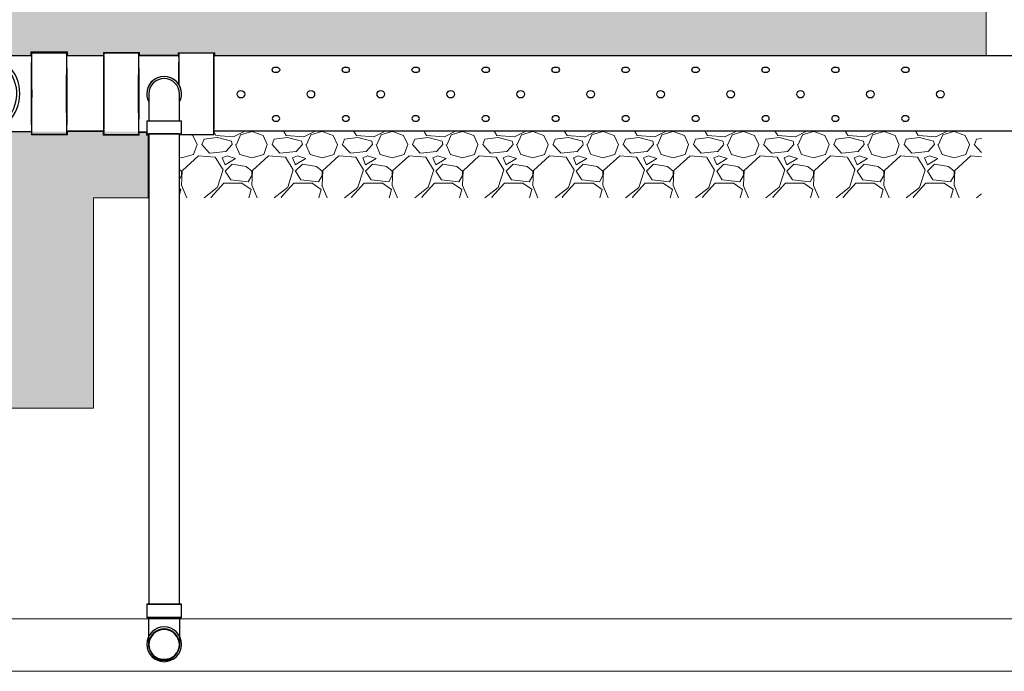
# Model space of a CAD drawing. Header units: inches. Extents: x -52 to 1181, y -619 to 642.
# Tile 10 of 13: x 358 to 470, y 132 to 206. Entities that reach past the tile are written whole.
import ezdxf

# ---------------------------------------------------------------- set-up
doc = ezdxf.new("R2010")
doc.units = ezdxf.units.IN
doc.header["$MEASUREMENT"] = 0
for name, color, linetype, lineweight in [('A-ANNO-PATT', 1, 'Continuous', 25), ('S-FDTN_DRN', 3, 'Continuous', 50), ('S-TRCH-PATT', 8, 'Continuous', 18)]:
    doc.layers.add(name, color=color, linetype=linetype, lineweight=lineweight)
doc.layers.add('P-PIPE', color=3, linetype='Continuous')
pattern_1 = [(228.012787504, (5.76, 8), (-64.0000000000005, -72.00000000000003), [1.076288, -106.5527043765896]), (184.969740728, (5.04, 7.2), (95.9999999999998, 8.00000000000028), [1.846944, -182.84739808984]), (132.510447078, (3.2, 7.04), (80.00000000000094, -87.99999999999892), [1.302304, -128.9282607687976]), (267.273689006, (0.08, 5.04), (8.000000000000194, 160.0000000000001), [1.681904, -166.508464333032]), (292.833654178, (0, 3.36), (-39.99999999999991, 96.00000000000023), [1.64924, -163.2749850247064]), (357.273689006, (0.64, 1.84), (-160.0000000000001, 8.000000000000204), [1.681904, -166.508464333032]), (37.6942404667, (2.32, 1.76), (-104, -79.99999999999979), [2.224232, -220.198788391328]), (72.2553283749, (4.08, 3.12), (56.00000000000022, 176), [2.099904, -207.8905719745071]), (121.429565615, (4.72, 5.12), (-64.00000000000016, 103.9999999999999), [1.6876, -167.072584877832]), (175.236358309, (3.84, 6.56), (87.99999999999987, -8.000000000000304), [1.926656, -94.4061006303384]), (222.397437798, (1.92, 6.72), (-95.9999999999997, -87.99999999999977), [2.491584, -246.6670000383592]), (138.814074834, (8, 4.96), (-56.00000000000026, 48), [0.8504079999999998, -84.19075850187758]), (171.46923439, (7.36, 5.52), (104, -15.99999999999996), [1.617896, -160.172091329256]), (225, (5.76, 5.76), (-8.881784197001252e-16, -7.999999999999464), [1.131368, -10.1823404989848]), (203.198590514, (5.2, 6.72), (39.99999999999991, 15.9999999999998), [0.609264, -60.3169208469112]), (291.801409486, (4.64, 6.48), (-7.999999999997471, 24.00000000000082), [0.861624, -42.219694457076]), (30.96375653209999, (4.96, 5.68), (24.00000000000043, 15.99999999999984), [1.399432, -45.24818315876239]), (161.565051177, (6.16, 6.4), (16.00000000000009, -7.999999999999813), [1.011928, -24.2862932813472]), (16.389540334, (0, 6.48), (79.99999999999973, 24.00000000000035), [1.4176, -140.3427611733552]), (70.3461759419, (1.36, 6.88), (-32.00000000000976, -88.00000000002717), [1.189288, -117.739261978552]), (293.198590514, (6.16, 8), (-15.99999999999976, 39.99999999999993), [1.21852, -59.7076648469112]), (343.610459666, (6.64, 6.88), (-79.99999999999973, 24.00000000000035), [1.4176, -140.342761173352]), (339.44395478, (0, 1.52), (-40.00000000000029, 16.0000000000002), [1.36704, -66.98498996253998]), (294.775140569, (1.28, 1.04), (-40.00000000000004, 88.00000000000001), [1.145424, -113.397144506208]), (66.8014094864, (6.24, 0), (15.99999999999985, 39.99999999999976), [1.21852, -59.7076648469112]), (17.3540246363, (6.72, 1.12), (-103.9999999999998, -31.9999999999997), [1.341048, -132.76338891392]), (69.44395478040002, (2.32, 0), (-16.00000000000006, -39.99999999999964), [0.6835199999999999, -67.66850996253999]), (101.309932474, (5.76, 0), (-7.99999999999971, 32.0000000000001), [0.40792, -40.3842361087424]), (165.963756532, (5.68, 0.4), (23.99999999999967, -8.00000000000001), [1.64924, -31.3356050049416]), (186.009005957, (4.08, 0.8), (80.00000000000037, 7.999999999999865), [1.5284, -151.3113853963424]), (303.690067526, (4.96, 4.96), (-7.999999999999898, 15.99999999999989), [1.153776, -27.690634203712]), (353.157226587, (5.6, 4), (136.0000000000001, -16.00000000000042), [2.014352, -199.4205009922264]), (60.9453959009, (7.6, 3.76), (-31.9999999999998, -55.99999999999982), [0.8236479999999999, -81.541393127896]), (90, (8, 4.48), (-7.999999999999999, 8), [0.48, -7.52]), (120.256437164, (3.92, 1.04), (32.00000000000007, -56.00000000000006), [1.111392, -110.0281599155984]), (48.01278750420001, (3.36, 2), (64, 71.9999999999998), [2.152576, -105.4764163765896]), (0, (4.8, 3.6), (8, 8), [2.08, -5.92]), (325.3048464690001, (6.88, 3.6), (80.00000000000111, -55.9999999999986), [1.264912, -125.226194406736]), (254.054604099, (7.92, 2.88), (-8.000000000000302, -32.00000000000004), [1.164816, -57.076063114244]), (207.645975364, (7.6, 1.76), (-151.9999999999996, -80.00000000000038), [1.89652, -187.7557934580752]), (175.42607874, (5.92, 0.88), (-103.9999999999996, 8.00000000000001), [2.006392, -198.6325872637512])]

# ---------------------------------------------------------------- blocks, each defined once
blk = doc.blocks.new('Bend - PVC - Sch 40 - DWV_USACE - Standard-1141580-00_SP_Foundation Drainage Plan-TO FDN_DOC-flat-1')
at = {"layer": 'P-PIPE'}
for p, q in [((-1131.781140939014, -196.4197846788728), (-1127.781352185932, -196.4183856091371)), ((-1127.778095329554, -205.7293850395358), (-1131.777884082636, -205.7307841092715))]:
    blk.add_line(p, q, dxfattribs=at)
at = {"layer": 'P-PIPE', "flags": 128}
for points in [[(-1131.781020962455, -196.7627846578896), (-1132.023371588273, -196.762869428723), (-1132.26523489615, -196.7629540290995), (-1132.50622395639, -196.7630383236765), (-1132.745953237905, -196.7631221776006), (-1132.984039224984, -196.7632054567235), (-1133.220101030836, -196.7632880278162), (-1133.453761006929, -196.7633697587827), (-1133.684645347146, -196.7634505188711), (-1133.912384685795, -196.7635301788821), (-1134.136614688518, -196.763608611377), (-1134.356976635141, -196.7636856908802), (-1134.573117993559, -196.7637612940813), (-1134.784692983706, -196.763835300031), (-1134.991363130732, -196.7639075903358), (-1135.192797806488, -196.7639780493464), (-1135.388674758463, -196.7640465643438), (-1135.578680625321, -196.7641130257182), (-1135.762511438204, -196.7641773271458), (-1136.026844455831, -196.7642697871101)], [(-1134.466695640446, -205.3887245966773), (-1133.453792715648, -205.3883702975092), (-1133.220166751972, -205.3882885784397), (-1132.984134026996, -205.388206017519), (-1132.746072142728, -205.3881227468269), (-1132.5063619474, -205.3880388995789), (-1132.265386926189, -205.3879546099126), (-1132.023532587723, -205.3878700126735), (-1131.781185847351, -205.3877852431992), (-1131.778004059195, -205.3877841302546)]]:
    blk.add_lwpolyline(points, dxfattribs=at)
at = {"layer": 'P-PIPE'}
for radius, start, end in [(4.655500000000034, 315.3590481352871, 224.6409518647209), (4.312499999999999, 320.1850022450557, 219.8149977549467)]:
    blk.add_arc((-1137.779195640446, -201.0773829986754), radius, start, end, dxfattribs=at)
for centre, major_axis, ratio, start_param, end_param in [((-1131.779512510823, -201.0752843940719), (0.00162842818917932, -4.655499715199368), 0.01027123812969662, 1.570796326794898, 4.712388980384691), ((-1131.779512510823, -201.0752843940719), (0.001508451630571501, -4.312499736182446), 0.01027123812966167, 1.5707963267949, 4.712388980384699), ((-1127.779723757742, -201.0738853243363), (0.001628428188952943, -4.655499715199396), 0.01027123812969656, 1.570796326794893, 4.71238898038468), ((-1131.779512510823, -201.0752843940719), (0.001628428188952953, -4.655499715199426), 0.0102712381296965, -1.570796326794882, 1.570796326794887), ((-1131.779512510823, -201.0752843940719), (0.001508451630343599, -4.312499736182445), 0.01027123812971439, -1.570796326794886, 1.570796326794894), ((-1127.779723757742, -201.0738853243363), (0.00162842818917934, -4.655499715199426), 0.0102712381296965, -1.570796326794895, 1.57079632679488)]:
    blk.add_ellipse(centre, major_axis=major_axis, ratio=ratio, start_param=start_param, end_param=end_param, dxfattribs=at)
blk = doc.blocks.new('Bend - PVC - Sch 40 - DWV_USACE - Standard-V11-00_SP_Foundation Drainage Plan-TO FDN_DOC-flat-2')
at = {"layer": 'P-PIPE'}
for p, q in [((999.1700401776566, -259.4343439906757), (999.1700401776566, -260.9343439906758)), ((1001.146429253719, -259.4343439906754), (999.1700401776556, -259.4343439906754)), ((999.1700418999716, -259.4343439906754), (1001.151651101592, -259.4343439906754)), ((1003.128038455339, -259.4343439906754), (1001.146429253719, -259.4343439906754)), ((1001.151651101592, -259.4343439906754), (1003.128040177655, -259.4343439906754)), ((1003.128040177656, -260.9343439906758), (1003.128040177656, -259.4343439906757)), ((999.1700401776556, -260.9343439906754), (1001.146429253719, -260.9343439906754)), ((1001.151651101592, -260.9343439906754), (999.1700418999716, -260.9343439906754)), ((1001.146429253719, -260.9343439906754), (1003.128038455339, -260.9343439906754)), ((1001.146731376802, -260.9343439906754), (1001.151348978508, -260.9343439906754)), ((1001.151348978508, -260.9343439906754), (1001.146731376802, -260.9343439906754)), ((1003.128040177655, -260.9343439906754), (1001.151651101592, -260.9343439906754)), ((1002.899038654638, -260.9343439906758), (1002.899041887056, -261.0568313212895)), ((1001.155060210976, -262.0183439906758), (1001.153081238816, -262.0183439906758)), ((1001.153081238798, -265.9763439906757), (1001.155060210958, -265.9763439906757))]:
    blk.add_line(p, q, dxfattribs=at)
at = {"layer": 'P-PIPE', "flags": 128}
for points in [[(999.3990464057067, -261.0773829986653), (999.399041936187, -260.9674124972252), (999.3990417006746, -260.9343439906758)], [(999.403082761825, -263.9973439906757), (999.4029211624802, -263.9948939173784), (999.4027598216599, -263.9875476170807), (999.4025989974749, -263.9753168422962), (999.4024389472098, -263.9582211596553), (999.4022799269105, -263.9362879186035), (999.4021221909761, -263.9095522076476), (999.4019659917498, -263.8780567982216), (999.4018115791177, -263.8418520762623), (999.4016592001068, -263.8009959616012), (999.4015090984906, -263.7555538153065), (999.4013615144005, -263.7055983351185), (999.401216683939, -263.6512094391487), (999.4010748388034, -263.5924741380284), (999.4009362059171, -263.5294863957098), (999.4008010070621, -263.4623469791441), (999.4006694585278, -263.3911632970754), (999.4005417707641, -263.3160492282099), (999.400418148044, -263.2371249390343), (999.4002987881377, -263.1545166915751), (999.4001838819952, -263.0683566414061), (999.4000736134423, -262.9787826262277), (999.3999681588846, -262.885937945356), (999.3998676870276, -262.7899711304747), (999.3997723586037, -262.6910357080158), (999.3996823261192, -262.5892899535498), (999.3995977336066, -262.4848966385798), (999.3995187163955, -262.3780227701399), (999.399445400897, -262.2688393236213), (999.3993779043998, -262.1575209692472), (999.3993163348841, -262.0442457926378), (999.3992607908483, -261.9291950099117), (999.3992113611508, -261.8125526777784), (999.3991681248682, -261.6945053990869), (999.39913115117, -261.5752420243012), (999.3991004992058, -261.4549533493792), (999.399076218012, -261.3338318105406), (999.3990583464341, -261.2120711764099), (999.3990469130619, -261.0898662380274)], [(1002.899043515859, -261.0773829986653), (1002.899051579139, -261.1791226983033), (1002.89906771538, -261.3010224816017), (1002.899090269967, -261.4223356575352), (1002.899119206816, -261.5428681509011), (1002.899154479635, -261.6624271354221), (1002.899196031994, -261.7808213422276), (1002.899243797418, -261.8978613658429), (1002.899297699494, -262.0133599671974), (1002.899357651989, -262.1271323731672), (1002.899423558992, -262.2389965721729), (1002.899495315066, -262.3487736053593), (1002.899572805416, -262.4562878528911), (1002.899655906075, -262.5613673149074), (1002.899744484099, -262.6638438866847), (1002.899838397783, -262.7635536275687), (1002.899937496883, -262.8603370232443), (1002.900041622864, -262.9540392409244), (1002.900150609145, -263.0445103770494), (1002.900264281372, -263.131605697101), (1002.900382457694, -263.2151858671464), (1002.900504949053, -263.2951171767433), (1002.90063155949, -263.3712717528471), (1002.900762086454, -263.4435277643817), (1002.900896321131, -263.5117696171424), (1002.901034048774, -263.5758881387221), (1002.901175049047, -263.6357807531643), (1002.901319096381, -263.6913516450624), (1002.901465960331, -263.7425119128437), (1002.901615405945, -263.7891797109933), (1002.901767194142, -263.8312803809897), (1002.901921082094, -263.8687465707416), (1002.902076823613, -263.901518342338), (1002.902234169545, -263.9295432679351), (1002.902392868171, -263.9527765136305), (1002.902552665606, -263.9711809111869), (1002.90271330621, -263.9847270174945), (1002.90287453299, -263.993393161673), (1002.903036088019, -263.9971654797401), (1002.903079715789, -263.9973439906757)], [(999.403082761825, -263.9973439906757), (999.40448257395, -263.9273626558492), (999.4086797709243, -263.8574932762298), (999.4156676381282, -263.7878476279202), (999.4254349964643, -263.7185371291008), (999.4379662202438, -263.6496726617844), (999.4532412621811, -263.5813643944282), (999.471235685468, -263.5137216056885), (999.4919207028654, -263.4468525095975), (999.5152632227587, -263.3808640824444), (999.5412259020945, -263.3158618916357), (999.5697672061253, -263.2519499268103), (999.6008414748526, -263.1892304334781), (999.6343989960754, -263.1278037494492), (999.6703860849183, -263.0677681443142), (999.7087451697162, -263.0092196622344), (999.7494148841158, -262.9522519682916), (999.7923301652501, -262.8969561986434), (999.837422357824, -262.8434208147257), (999.8846193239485, -262.7917314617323), (999.9338455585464, -262.7419708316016), (999.9850223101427, -262.6942185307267), (1000.038067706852, -262.6485509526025), (1000.092896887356, -262.6050411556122), (1000.149422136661, -262.563758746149), (1000.207553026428, -262.5247697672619), (1000.267196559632, -262.4881365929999), (1000.328257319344, -262.4539178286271), (1000.390637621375, -262.4221682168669), (1000.454237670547, -262.3929385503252), (1000.51895572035, -262.3662755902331), (1000.58468823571, -262.342221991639), (1000.651330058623, -262.3208162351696), (1000.718774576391, -262.3020925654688), (1000.786913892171, -262.286080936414), (1000.855638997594, -262.2728069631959), (1000.924839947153, -262.2622918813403), (1000.994406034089, -262.2545525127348), (1001.064225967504, -262.2496012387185), (1001.134188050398, -262.2474459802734), (1001.153081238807, -262.2473439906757)], [(1001.153081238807, -262.2473439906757), (1001.223062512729, -262.2487438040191), (1001.292931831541, -262.2529410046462), (1001.362577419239, -262.2599288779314), (1001.431887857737, -262.2696962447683), (1001.500752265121, -262.2822274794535), (1001.569060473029, -262.2975025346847), (1001.636703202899, -262.3154969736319), (1001.703572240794, -262.3361820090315), (1001.769560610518, -262.3595245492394), (1001.834562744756, -262.3854872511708), (1001.898474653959, -262.4140285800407), (1001.961194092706, -262.445102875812), (1002.022620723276, -262.4786604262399), (1002.082656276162, -262.5146475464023), (1002.141204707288, -262.5530066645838), (1002.198172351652, -262.5936764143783), (1002.253468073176, -262.6365917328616), (1002.307003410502, -262.6816839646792), (1002.35869271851, -262.7288809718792), (1002.408453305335, -262.7781072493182), (1002.456205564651, -262.8292840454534), (1002.501873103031, -262.8823294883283), (1002.545382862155, -262.9371587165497), (1002.58666523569, -262.9936840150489), (1002.625654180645, -263.0518149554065), (1002.662287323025, -263.1114585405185), (1002.696506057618, -263.1725193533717), (1002.728255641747, -263.2348997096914), (1002.75748528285, -263.2984998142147), (1002.784148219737, -263.3632179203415), (1002.808201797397, -263.4289504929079), (1002.829607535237, -263.4955923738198), (1002.848331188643, -263.563036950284), (1002.864342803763, -263.6311763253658), (1002.877616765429, -263.6999014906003), (1002.888131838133, -263.769102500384), (1002.895871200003, -263.8386686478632), (1002.900822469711, -263.908488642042), (1002.90297772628, -263.9784507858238), (1002.903079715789, -263.9973439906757)], [(1001.153081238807, -265.7473439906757), (1001.083099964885, -265.7459441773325), (1001.013230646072, -265.7417469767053), (1000.943585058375, -265.73475910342), (1000.874274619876, -265.7249917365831), (1000.805410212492, -265.7124605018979), (1000.737102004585, -265.6971854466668), (1000.669459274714, -265.6791910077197), (1000.602590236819, -265.65850597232), (1000.536601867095, -265.6351634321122), (1000.471599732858, -265.6092007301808), (1000.407687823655, -265.5806594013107), (1000.344968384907, -265.5495851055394), (1000.283541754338, -265.5160275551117), (1000.223506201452, -265.4800404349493), (1000.164957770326, -265.4416813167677), (1000.107990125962, -265.4010115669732), (1000.052694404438, -265.3580962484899), (999.9991590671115, -265.3130040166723), (999.9474697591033, -265.2658070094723), (999.8977091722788, -265.2165807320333), (999.8499569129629, -265.1654039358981), (999.8042893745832, -265.1123584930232), (999.7607796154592, -265.0575292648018), (999.7194972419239, -265.0010039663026), (999.6805082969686, -264.942873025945), (999.6438751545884, -264.8832294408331), (999.6096564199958, -264.8221686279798), (999.5779068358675, -264.75978827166), (999.5486771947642, -264.6961881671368), (999.5220142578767, -264.6314700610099), (999.4979606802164, -264.5657374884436), (999.4765549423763, -264.4990956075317), (999.4578312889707, -264.4316510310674), (999.4418196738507, -264.3635116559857), (999.4285457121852, -264.2947864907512), (999.4180306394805, -264.2255854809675), (999.410291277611, -264.1560193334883), (999.4053400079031, -264.0861993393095), (999.403184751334, -264.0162371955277), (999.403082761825, -263.9973439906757)], [(1002.903079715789, -263.9973439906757), (1002.901679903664, -264.0673253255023), (1002.897482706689, -264.1371947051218), (1002.890494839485, -264.2068403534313), (1002.880727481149, -264.2761508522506), (1002.86819625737, -264.345015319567), (1002.852921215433, -264.4133235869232), (1002.834926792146, -264.4809663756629), (1002.814241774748, -264.547835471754), (1002.790899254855, -264.6138238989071), (1002.764936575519, -264.6788260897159), (1002.736395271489, -264.7427380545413), (1002.705321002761, -264.8054575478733), (1002.671763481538, -264.8668842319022), (1002.635776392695, -264.9269198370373), (1002.597417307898, -264.985468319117), (1002.556747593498, -265.04243601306), (1002.513832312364, -265.0977317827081), (1002.46874011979, -265.1512671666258), (1002.421543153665, -265.2029565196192), (1002.372316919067, -265.25271714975), (1002.321140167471, -265.3004694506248), (1002.268094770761, -265.346137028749), (1002.213265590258, -265.3896468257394), (1002.156740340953, -265.4309292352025), (1002.098609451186, -265.4699182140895), (1002.038965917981, -265.5065513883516), (1001.977905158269, -265.5407701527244), (1001.915524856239, -265.5725197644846), (1001.851924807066, -265.6017494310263), (1001.787206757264, -265.6284123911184), (1001.721474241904, -265.6524659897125), (1001.65483241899, -265.6738717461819), (1001.587387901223, -265.6925954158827), (1001.519248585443, -265.7086070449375), (1001.450523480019, -265.7218810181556), (1001.381322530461, -265.7323961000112), (1001.311756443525, -265.7401354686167), (1001.24193651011, -265.745086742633), (1001.171974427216, -265.7472420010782), (1001.153081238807, -265.7473439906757)]]:
    blk.add_lwpolyline(points, dxfattribs=at)
at = {"layer": 'P-PIPE'}
for centre, major_axis, ratio, start_param, end_param in [((1001.153081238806, -263.9973439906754), (-4.394262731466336e-16, -1.978999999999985), 0.9999991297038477, 3.141592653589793, 6.283185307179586), ((1001.155060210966, -263.9973439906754), (-4.394262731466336e-16, -1.978999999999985), 0.9999991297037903, 3.141592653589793, 6.283185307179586), ((1001.153081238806, -263.9973439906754), (-3.885780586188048e-16, -1.75), 0.9999991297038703, 3.141592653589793, 6.283185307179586), ((1001.153081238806, -263.9973439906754), (-4.394262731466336e-16, -1.978999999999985), 0.9999991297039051, 0, 3.141592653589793), ((1001.153081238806, -263.9973439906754), (-3.885780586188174e-16, -1.750000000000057), 0.9999991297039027, 0, 3.141592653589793), ((1001.155060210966, -263.9973439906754), (-4.394262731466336e-16, -1.978999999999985), 0.9999991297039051, 0, 3.141592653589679)]:
    blk.add_ellipse(centre, major_axis=major_axis, ratio=ratio, start_param=start_param, end_param=end_param, dxfattribs=at)
blk = doc.blocks.new('Bend - PVC - Sch 40 - DWV_USACE - Standard-V5-00_SP_Foundation Drainage Plan-TO FDN_DOC-flat-2')
at = {"layer": 'P-PIPE'}
for p, q in [((1191.130460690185, -204.1403829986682), (1191.130460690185, -205.6403829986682)), ((1191.130460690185, -204.1403829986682), (1195.088460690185, -204.1403829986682)), ((1193.109460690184, -204.1403829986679), (1193.109460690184, -204.1403829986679)), ((1193.109460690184, -204.1403829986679), (1193.109460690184, -204.1403829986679)), ((1193.109460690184, -204.1403829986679), (1193.109460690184, -204.140382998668)), ((1193.109460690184, -204.140382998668), (1193.109460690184, -204.1403829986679)), ((1195.088460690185, -205.6403829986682), (1195.088460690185, -204.1403829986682)), ((1191.130460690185, -205.6403829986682), (1195.088460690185, -205.6403829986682)), ((1193.109460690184, -205.6403829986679), (1193.109460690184, -205.640382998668)), ((1193.109460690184, -205.640382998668), (1193.109460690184, -205.6403829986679))]:
    blk.add_line(p, q, dxfattribs=at)
at = {"layer": 'P-PIPE', "flags": 128}
for points in [[(1191.359460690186, -201.0773829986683), (1191.359460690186, -201.0798330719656), (1191.359460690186, -201.0871793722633), (1191.359460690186, -201.0994101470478), (1191.359460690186, -201.1165058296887), (1191.359460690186, -201.1384390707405), (1191.359460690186, -201.1651747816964), (1191.359460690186, -201.1966701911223), (1191.359460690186, -201.2328749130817), (1191.359460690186, -201.2737310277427), (1191.359460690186, -201.3191731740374), (1191.359460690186, -201.3691286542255), (1191.359460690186, -201.4235175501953), (1191.359460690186, -201.4822528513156), (1191.359460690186, -201.5452405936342), (1191.359460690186, -201.6123800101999), (1191.359460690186, -201.6835636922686), (1191.359460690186, -201.7586777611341), (1191.359460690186, -201.8376020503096), (1191.359460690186, -201.9202102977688), (1191.359460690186, -202.0063703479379), (1191.359460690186, -202.0959443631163), (1191.359460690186, -202.1887890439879), (1191.359460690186, -202.2847558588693), (1191.359460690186, -202.3836912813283), (1191.359460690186, -202.4854370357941), (1191.359460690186, -202.5898303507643), (1191.359460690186, -202.6967042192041), (1191.359460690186, -202.8058876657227), (1191.359460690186, -202.9172060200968), (1191.359460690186, -203.0304811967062), (1191.359460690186, -203.1455319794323), (1191.359460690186, -203.2621743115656), (1191.359460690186, -203.380221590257), (1191.359460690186, -203.4994849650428), (1191.359460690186, -203.6197736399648), (1191.359460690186, -203.7408951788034), (1191.359460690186, -203.8626558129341), (1191.359460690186, -203.9848607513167), (1191.359460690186, -204.1073144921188), (1191.359460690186, -204.1403829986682)], [(1194.859460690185, -204.1403829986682), (1194.859460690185, -204.0178956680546), (1194.859460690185, -203.8956042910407), (1194.859460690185, -203.7737045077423), (1194.859460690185, -203.6523913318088), (1194.859460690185, -203.5318588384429), (1194.859460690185, -203.4122998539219), (1194.859460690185, -203.2939056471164), (1194.859460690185, -203.1768656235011), (1194.859460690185, -203.0613670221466), (1194.859460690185, -202.9475946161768), (1194.859460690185, -202.8357304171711), (1194.859460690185, -202.7259533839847), (1194.859460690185, -202.6184391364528), (1194.859460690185, -202.5133596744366), (1194.859460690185, -202.4108831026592), (1194.859460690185, -202.3111733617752), (1194.859460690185, -202.2143899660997), (1194.859460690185, -202.1206877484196), (1194.859460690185, -202.0302166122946), (1194.859460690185, -201.943121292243), (1194.859460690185, -201.8595411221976), (1194.859460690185, -201.7796098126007), (1194.859460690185, -201.7034552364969), (1194.859460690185, -201.6311992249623), (1194.859460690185, -201.5629573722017), (1194.859460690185, -201.4988388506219), (1194.859460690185, -201.4389462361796), (1194.859460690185, -201.3833753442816), (1194.859460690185, -201.3322150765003), (1194.859460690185, -201.2855472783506), (1194.859460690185, -201.2434466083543), (1194.859460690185, -201.2059804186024), (1194.859460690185, -201.173208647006), (1194.859460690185, -201.1451837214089), (1194.859460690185, -201.1219504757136), (1194.859460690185, -201.1035460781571), (1194.859460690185, -201.0899999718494), (1194.859460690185, -201.081333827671), (1194.859460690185, -201.0775615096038), (1194.859460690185, -201.0773829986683)]]:
    blk.add_lwpolyline(points, dxfattribs=at)
at = {"layer": 'P-PIPE'}
for radius, start, end in [(1.979000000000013, 0, 180), (1.978999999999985, 332.1636602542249, 207.8363397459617), (1.75, 0, 180)]:
    blk.add_arc((1193.109460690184, -201.0773829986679), radius, start, end, dxfattribs=at)

msp = doc.modelspace()

# ---------------------------------------------------------------- hatches: boundary and pattern name
at = {"layer": 'S-TRCH-PATT'}
h = msp.add_hatch(dxfattribs=at)
h.set_pattern_fill('GRAVEL', color=256, scale=8)
h.set_pattern_definition(pattern_1)
edge = h.paths.add_edge_path()
edge.add_line((467.7206955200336, 209.9999999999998), (335.9999999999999, 209.9999999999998))
edge.add_line((335.9999999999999, 209.9999999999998), (335.9999999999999, 406.8205128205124))
edge.add_line((335.9999999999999, 406.8205128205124), (331.4436090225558, 412))
edge.add_line((331.4436090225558, 412), (90.00116632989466, 412))
edge.add_line((90.00116632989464, 412), (90.00116632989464, 642.1519016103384))
edge.add_line((90.00116632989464, 642.1519016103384), (65.99999999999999, 642.1519016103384))
edge.add_line((65.99999999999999, 642.1519016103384), (65.99999999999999, 595.7500000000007))
edge.add_line((65.99999999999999, 595.7500000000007), (70.43999999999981, 595.7500000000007))
edge.add_line((70.43999999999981, 595.7500000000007), (70.44000000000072, 595.9250000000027))
edge.add_line((70.44000000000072, 595.9250000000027), (71.94000000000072, 595.9250000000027))
edge.add_line((71.94000000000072, 595.9250000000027), (71.93999999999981, 595.7500000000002))
edge.add_line((71.93999999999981, 595.7500000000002), (74.68500000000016, 595.7500000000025))
edge.add_line((74.68500000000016, 595.7500000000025), (74.68749999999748, 598.6300000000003))
edge.add_line((74.68749999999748, 598.6300000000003), (74.35350000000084, 598.6300000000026))
edge.add_line((74.35350000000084, 598.6300000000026), (74.35350000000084, 601.6300000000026))
edge.add_line((74.35350000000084, 601.6300000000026), (74.68750000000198, 601.6299999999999))
edge.add_line((74.68750000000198, 601.6299999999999), (74.68750000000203, 625.6299999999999))
edge.add_line((74.68750000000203, 625.6299999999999), (74.35349999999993, 625.6299999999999))
edge.add_line((74.35349999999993, 625.6299999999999), (74.35349999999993, 628.6299999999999))
edge.add_arc((77.99999999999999, 628.6299999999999), 3.64650000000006, 0, 180, ccw=False)
edge.add_line((81.64650000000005, 628.6299999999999), (81.64650000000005, 625.6299999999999))
edge.add_line((81.64650000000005, 625.6299999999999), (81.31250000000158, 625.6299999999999))
edge.add_line((81.31250000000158, 625.6299999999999), (81.31250000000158, 601.6299999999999))
edge.add_line((81.31250000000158, 601.6299999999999), (81.6465000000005, 601.6300000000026))
edge.add_line((81.6465000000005, 601.6300000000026), (81.6465000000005, 598.6300000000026))
edge.add_line((81.6465000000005, 598.6300000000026), (81.31249999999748, 598.6300000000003))
edge.add_line((81.31249999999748, 598.6300000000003), (81.31249999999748, 589.3700000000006))
edge.add_line((81.31249999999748, 589.3700000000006), (81.6465000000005, 589.3700000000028))
edge.add_line((81.6465000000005, 589.3700000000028), (81.6465000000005, 586.3700000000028))
edge.add_line((81.6465000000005, 586.3700000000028), (81.31249999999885, 586.3700000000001))
edge.add_line((81.31249999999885, 586.3700000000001), (81.31249999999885, 541.6299999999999))
edge.add_line((81.31249999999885, 541.6299999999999), (81.64649999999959, 541.6299999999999))
edge.add_line((81.64649999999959, 541.6299999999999), (81.6465000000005, 538.6300000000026))
edge.add_line((81.6465000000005, 538.6300000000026), (81.31499999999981, 538.6299999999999))
edge.add_line((81.31499999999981, 538.6299999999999), (81.31249999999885, 529.3700000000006))
edge.add_line((81.31249999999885, 529.3700000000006), (81.6465000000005, 529.3700000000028))
edge.add_line((81.6465000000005, 529.3700000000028), (81.6465000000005, 526.3700000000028))
edge.add_line((81.6465000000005, 526.3700000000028), (81.31250000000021, 526.3700000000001))
edge.add_line((81.31250000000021, 526.3700000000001), (81.31250000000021, 481.6299999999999))
edge.add_line((81.31250000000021, 481.6299999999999), (81.64650000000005, 481.6300000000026))
edge.add_line((81.64650000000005, 481.6300000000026), (81.64649999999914, 478.6299999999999))
edge.add_line((81.64649999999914, 478.6299999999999), (81.31249999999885, 478.6299999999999))
edge.add_line((81.31249999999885, 478.6299999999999), (81.31249999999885, 469.3700000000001))
edge.add_line((81.31249999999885, 469.3700000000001), (81.64650000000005, 469.3700000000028))
edge.add_line((81.64650000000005, 469.3700000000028), (81.64650000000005, 466.3700000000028))
edge.add_line((81.64650000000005, 466.3700000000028), (81.31250000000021, 466.3700000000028))
edge.add_line((81.31250000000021, 466.3700000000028), (81.31250000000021, 421.6299999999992))
edge.add_line((81.31250000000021, 421.6299999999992), (81.64649999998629, 421.6299999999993))
edge.add_line((81.64649999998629, 421.6299999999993), (81.6464999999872, 418.630000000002))
edge.add_line((81.6464999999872, 418.630000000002), (81.312499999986, 418.6299999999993))
edge.add_line((81.312499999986, 418.6299999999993), (81.31499999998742, 409.3700000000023))
edge.add_line((81.31499999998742, 409.3700000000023), (81.6464999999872, 409.3700000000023))
edge.add_line((81.6464999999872, 409.3700000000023), (81.6464999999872, 406.3700000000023))
edge.add_line((81.6464999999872, 406.3700000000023), (81.31250000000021, 406.3699999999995))
edge.add_line((81.31250000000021, 406.3699999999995), (81.31250000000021, 399.4162615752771))
edge.add_line((81.31250000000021, 399.4162615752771), (81.64649999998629, 399.4162615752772))
edge.add_line((81.64649999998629, 399.4162615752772), (81.64649999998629, 396.4162615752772))
edge.add_arc((77.99999999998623, 401.1639010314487), 5.986404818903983, 232.4733622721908, 307.5266377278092, ccw=False)
edge.add_line((74.35349999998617, 396.4162615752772), (74.35349999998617, 399.4162615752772))
edge.add_line((74.35349999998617, 399.4162615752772), (74.68750000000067, 399.4162615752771))
edge.add_line((74.68750000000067, 399.4162615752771), (74.68750000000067, 406.3699999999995))
edge.add_line((74.68750000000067, 406.3699999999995), (74.35349999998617, 406.3699999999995))
edge.add_line((74.35349999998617, 406.3699999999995), (74.35349999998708, 409.3700000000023))
edge.add_line((74.35349999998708, 409.3700000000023), (74.68499999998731, 409.3700000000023))
edge.add_line((74.68499999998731, 409.3700000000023), (74.68499999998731, 412.2500000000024))
edge.add_line((74.68499999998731, 412.2500000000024), (71.93999999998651, 412.2499999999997))
edge.add_line((71.93999999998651, 412.2499999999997), (71.93999999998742, 412.0750000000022))
edge.add_line((71.93999999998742, 412.0750000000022), (70.43999999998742, 412.0750000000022))
edge.add_line((70.43999999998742, 412.0750000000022), (70.43999999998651, 412.2500000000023))
edge.add_line((70.43999999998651, 412.2500000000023), (65.99999999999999, 412.2500000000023))
edge.add_line((65.99999999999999, 412.2500000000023), (65.99999999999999, 388))
edge.add_line((65.99999999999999, 388), (311.9999999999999, 388))
edge.add_line((311.9999999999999, 388), (311.9999999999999, 198))
edge.add_line((311.9999999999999, 198), (257.6361208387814, 198.2429231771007))
edge.add_line((257.6361208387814, 198.2429231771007), (257.7138791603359, 180.5554231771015))
edge.add_line((257.7138791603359, 180.5554231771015), (329.5876127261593, 180.3125000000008))
edge.add_line((329.5876127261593, 180.3125000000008), (328.805038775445, 181.0959597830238))
edge.add_line((328.805038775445, 181.0959597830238), (328.5731802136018, 180.8642491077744))
edge.add_line((328.5731802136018, 180.8642491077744), (326.4014410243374, 183.0268800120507))
edge.add_line((326.4014410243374, 183.0268800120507), (326.6564821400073, 183.2663147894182))
edge.add_line((326.6564821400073, 183.2663147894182), (325.5261227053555, 184.376937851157))
edge.add_line((325.5261227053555, 184.376937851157), (325.277672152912, 184.1348519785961))
edge.add_line((325.277672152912, 184.1348519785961), (323.0757446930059, 186.2795972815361))
edge.add_line((323.0757446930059, 186.2795972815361), (323.3153543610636, 186.5390112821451))
edge.add_arc((328.7937721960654, 192.5092223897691), 8.102868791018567, 175.7139286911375, 227.4597151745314, ccw=False)
edge.add_line((320.7135644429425, 193.1148008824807), (320.3051653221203, 193.1148008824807))
edge.add_line((320.3051653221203, 193.1148008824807), (320.3051653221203, 196.1512041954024))
edge.add_line((320.3051653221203, 196.1512041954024), (320.6870511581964, 196.1512041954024))
edge.add_line((320.6870511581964, 196.1512041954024), (320.6658767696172, 383.295467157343))
edge.add_line((320.6658767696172, 383.295467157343), (320.3919603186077, 383.295467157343))
edge.add_line((320.3919603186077, 383.295467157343), (320.3919603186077, 386.5133175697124))
edge.add_line((320.3919603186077, 386.5133175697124), (318.1116679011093, 388.7828315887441))
edge.add_line((318.1116679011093, 388.7828315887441), (318.3171453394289, 388.9830419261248))
edge.add_line((318.3171453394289, 388.9830419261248), (312.9787372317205, 394.3044341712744))
edge.add_line((312.9787372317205, 394.3044341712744), (312.7620129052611, 394.1294990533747))
edge.add_line((312.7620129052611, 394.1294990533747), (310.5382851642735, 396.3685068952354))
edge.add_line((310.5382851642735, 396.3685068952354), (307.3151270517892, 396.3643444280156))
edge.add_line((307.3151270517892, 396.3643444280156), (307.3501207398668, 396.68766729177))
edge.add_line((307.3501207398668, 396.68766729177), (90.35910002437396, 396.6876343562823))
edge.add_line((90.35910002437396, 396.6876343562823), (90.35910002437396, 396.3536343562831))
edge.add_line((90.35910002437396, 396.3536343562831), (87.35910002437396, 396.3536343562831))
edge.add_arc((92.82413326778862, 400.0001343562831), 6.569897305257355, 146.2871150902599, 213.7128849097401, ccw=False)
edge.add_line((87.35910002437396, 403.6466343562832), (90.35910002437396, 403.6466343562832))
edge.add_line((90.35910002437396, 403.6466343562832), (90.35910002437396, 403.3126343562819))
edge.add_line((90.35910002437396, 403.3126343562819), (307.2802069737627, 403.3126343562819))
edge.add_line((307.2802069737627, 403.3126343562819), (307.2802069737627, 403.6424957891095))
edge.add_line((307.2802069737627, 403.6424957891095), (310.4872967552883, 403.6424957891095))
edge.add_line((310.4872967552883, 403.6424957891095), (310.4872967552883, 403.3511292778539))
edge.add_arc((310.8453422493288, 397.2944720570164), 6.067231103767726, 40.34117404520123, 93.38316129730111, ccw=False)
edge.add_line((315.4698060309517, 401.2220193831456), (315.6936105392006, 401.5057997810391))
edge.add_line((315.6936105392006, 401.5057997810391), (317.9288587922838, 399.2442328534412))
edge.add_line((317.9288587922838, 399.2442328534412), (317.6928392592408, 399.0361125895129))
edge.add_line((317.6928392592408, 399.0361125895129), (323.0508680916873, 393.7254517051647))
edge.add_line((323.0508680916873, 393.7254517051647), (323.2190571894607, 393.9075410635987))
edge.add_line((323.2190571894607, 393.9075410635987), (325.5176588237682, 391.5823912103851))
edge.add_line((325.5176588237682, 391.5823912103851), (325.321437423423, 391.4563279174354))
edge.add_arc((319.9397130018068, 386.3133331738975), 7.44401455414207, 1.3126991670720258, 43.70059640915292, ccw=False)
edge.add_line((327.3817739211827, 386.4838674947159), (327.6424809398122, 386.4906934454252))
edge.add_line((327.6424809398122, 386.4906934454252), (327.6283657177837, 383.3025191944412))
edge.add_line((327.6283657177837, 383.3025191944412), (327.3460471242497, 383.3166263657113))
edge.add_line((327.3460471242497, 383.3166263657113), (327.3460471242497, 202.1966363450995))
edge.add_line((327.3460471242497, 202.1966363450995), (342.0027473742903, 202.1966363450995))
edge.add_line((342.0027473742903, 202.1966363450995), (342.0027473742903, 202.5767001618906))
edge.add_line((342.0027473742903, 202.5767001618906), (346.1741304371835, 202.5767001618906))
edge.add_line((346.1741304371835, 202.5767001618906), (346.1741304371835, 202.2234169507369))
edge.add_line((346.1741304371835, 202.2234169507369), (358.8768301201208, 202.2234169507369))
edge.add_line((358.8768301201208, 202.2234169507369), (358.8768301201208, 202.6238035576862))
edge.add_line((358.8768301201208, 202.6238035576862), (363.0580825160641, 202.6238035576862))
edge.add_line((363.0580825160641, 202.6238035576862), (363.0580825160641, 202.2252690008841))
edge.add_line((363.0580825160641, 202.2252690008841), (367.1479445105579, 202.2252690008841))
edge.add_line((367.1479445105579, 202.2252690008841), (367.1479445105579, 202.5671147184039))
edge.add_line((367.1479445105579, 202.5671147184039), (371.2526765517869, 202.5671147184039))
edge.add_line((371.2526765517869, 202.5671147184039), (371.2526765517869, 202.2549947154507))
edge.add_line((371.2526765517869, 202.2549947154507), (375.6697314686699, 202.2549947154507))
edge.add_line((375.6697314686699, 202.2549947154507), (375.6697314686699, 202.5368315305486))
edge.add_line((375.6697314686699, 202.5368315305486), (379.8270134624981, 202.5368315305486))
edge.add_line((379.8270134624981, 202.5368315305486), (379.8270134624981, 202.1909100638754))
edge.add_line((379.8270134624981, 202.1909100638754), (467.7206955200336, 202.1909100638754))
edge.add_line((467.7206955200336, 202.1909100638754), (467.7206955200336, 209.9999999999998))
h = msp.add_hatch(dxfattribs=at)
h.set_pattern_fill('GRAVEL', color=256, scale=8)
h.set_pattern_definition([(228.012787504, (-87.54850066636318, -86.0297814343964), (-64.0000000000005, -72.00000000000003), [1.076288, -106.5527043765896]), (184.969740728, (-88.26850066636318, -86.8297814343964), (95.9999999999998, 8.00000000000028), [1.846944, -182.84739808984]), (132.510447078, (-90.10850066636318, -86.9897814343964), (80.00000000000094, -87.99999999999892), [1.302304, -128.9282607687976]), (267.273689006, (-93.22850066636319, -88.9897814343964), (8.000000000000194, 160.0000000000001), [1.681903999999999, -166.5084643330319]), (292.833654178, (-93.30850066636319, -90.6697814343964), (-39.99999999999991, 96.00000000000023), [1.649239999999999, -163.2749850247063]), (357.273689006, (-92.66850066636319, -92.1897814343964), (-160.0000000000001, 8.000000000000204), [1.681903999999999, -166.5084643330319]), (37.6942404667, (-90.9885006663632, -92.26978143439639), (-104, -79.99999999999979), [2.224232, -220.198788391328]), (72.2553283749, (-89.22850066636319, -90.9097814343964), (56.00000000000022, 176), [2.099903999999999, -207.8905719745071]), (121.429565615, (-88.58850066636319, -88.9097814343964), (-64.00000000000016, 103.9999999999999), [1.6876, -167.072584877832]), (175.236358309, (-89.46850066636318, -87.4697814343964), (87.99999999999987, -8.000000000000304), [1.926656, -94.4061006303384]), (222.397437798, (-91.38850066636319, -87.3097814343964), (-95.9999999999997, -87.99999999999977), [2.491584, -246.6670000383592]), (138.814074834, (-85.30850066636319, -89.06978143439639), (-56.00000000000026, 48), [0.8504079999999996, -84.19075850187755]), (171.46923439, (-85.94850066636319, -88.5097814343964), (104, -15.99999999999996), [1.617896, -160.172091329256]), (225, (-87.54850066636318, -88.2697814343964), (-8.881784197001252e-16, -7.999999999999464), [1.131368, -10.1823404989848]), (203.198590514, (-88.10850066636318, -87.3097814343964), (39.99999999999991, 15.9999999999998), [0.609264, -60.3169208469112]), (291.801409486, (-88.66850066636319, -87.5497814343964), (-7.999999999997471, 24.00000000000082), [0.861624, -42.219694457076]), (30.96375653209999, (-88.3485006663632, -88.34978143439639), (24.00000000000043, 15.99999999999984), [1.399432, -45.24818315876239]), (161.565051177, (-87.14850066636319, -87.62978143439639), (16.00000000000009, -7.999999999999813), [1.011927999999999, -24.28629328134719]), (16.389540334, (-93.30850066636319, -87.5497814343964), (79.99999999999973, 24.00000000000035), [1.4176, -140.3427611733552]), (70.3461759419, (-91.94850066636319, -87.1497814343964), (-32.00000000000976, -88.00000000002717), [1.189288, -117.739261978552]), (293.198590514, (-87.14850066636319, -86.0297814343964), (-15.99999999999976, 39.99999999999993), [1.21852, -59.7076648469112]), (343.610459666, (-86.66850066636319, -87.1497814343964), (-79.99999999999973, 24.00000000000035), [1.417599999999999, -140.3427611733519]), (339.44395478, (-93.30850066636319, -92.5097814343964), (-40.00000000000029, 16.0000000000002), [1.367039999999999, -66.98498996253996]), (294.775140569, (-92.02850066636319, -92.9897814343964), (-40.00000000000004, 88.00000000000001), [1.145424, -113.397144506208]), (66.8014094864, (-87.06850066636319, -94.0297814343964), (15.99999999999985, 39.99999999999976), [1.21852, -59.7076648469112]), (17.3540246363, (-86.58850066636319, -92.9097814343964), (-103.9999999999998, -31.9999999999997), [1.341048, -132.76338891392]), (69.44395478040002, (-90.9885006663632, -94.0297814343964), (-16.00000000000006, -39.99999999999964), [0.6835199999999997, -67.66850996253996]), (101.309932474, (-87.54850066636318, -94.0297814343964), (-7.99999999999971, 32.0000000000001), [0.40792, -40.3842361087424]), (165.963756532, (-87.62850066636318, -93.62978143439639), (23.99999999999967, -8.00000000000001), [1.64924, -31.3356050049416]), (186.009005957, (-89.22850066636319, -93.2297814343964), (80.00000000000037, 7.999999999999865), [1.5284, -151.3113853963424]), (303.690067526, (-88.3485006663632, -89.06978143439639), (-7.999999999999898, 15.99999999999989), [1.153775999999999, -27.69063420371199]), (353.157226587, (-87.7085006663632, -90.0297814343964), (136.0000000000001, -16.00000000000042), [2.014352, -199.4205009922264]), (60.9453959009, (-85.7085006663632, -90.2697814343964), (-31.9999999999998, -55.99999999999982), [0.8236479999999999, -81.541393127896]), (90, (-85.30850066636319, -89.5497814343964), (-7.999999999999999, 8), [0.48, -7.52]), (120.256437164, (-89.38850066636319, -92.9897814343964), (32.00000000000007, -56.00000000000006), [1.111392, -110.0281599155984]), (48.01278750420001, (-89.94850066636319, -92.0297814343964), (64, 71.9999999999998), [2.152576, -105.4764163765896]), (0, (-88.50850066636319, -90.4297814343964), (8, 8), [2.08, -5.92]), (325.3048464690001, (-86.42850066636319, -90.4297814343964), (80.00000000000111, -55.9999999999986), [1.264911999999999, -125.226194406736]), (254.054604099, (-85.38850066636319, -91.1497814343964), (-8.000000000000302, -32.00000000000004), [1.164816, -57.076063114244]), (207.645975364, (-85.7085006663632, -92.26978143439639), (-151.9999999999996, -80.00000000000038), [1.89652, -187.7557934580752]), (175.42607874, (-87.38850066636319, -93.1497814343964), (-103.9999999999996, 8.00000000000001), [2.006392, -198.6325872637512])])
edge = h.paths.add_edge_path()
edge.add_line((257.6749999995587, 161.9999999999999), (257.6749999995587, 173.6875000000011))
edge.add_line((257.6749999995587, 173.6875000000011), (347.9662278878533, 173.6876796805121))
edge.add_arc((347.9662149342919, 181.9995620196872), 8.311882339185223, 270.0000892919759, 360.0011493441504)
edge.add_line((356.2780972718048, 181.9997287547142), (356.3235287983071, 193.5200497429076))
edge.add_line((356.3235287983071, 193.5200497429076), (372.2462954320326, 193.5200497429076))
edge.add_line((372.2462954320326, 193.5200497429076), (372.2462954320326, 185.9999999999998))
edge.add_line((372.2462954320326, 185.9999999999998), (366, 185.9999999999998))
edge.add_line((366, 185.9999999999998), (366, 161.9999999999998))
edge.add_line((366, 161.9999999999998), (257.6749999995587, 161.9999999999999))
h = msp.add_hatch(dxfattribs=at)
h.set_pattern_fill('GRAVEL', color=256, scale=8)
h.set_pattern_definition(pattern_1)
h.paths.add_polyline_path([(375.8135424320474, 186), (375.8135424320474, 193.2039227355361), (379.7597182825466, 193.2039227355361), (379.7597182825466, 193.567576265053), (467.1820844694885, 193.567576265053), (467.1820844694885, 186)])

# ---------------------------------------------------------------- linework, layer by layer
at = {"layer": 'A-ANNO-PATT'}
for centre in [(382.8118521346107, 197.8029004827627), (390.7805948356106, 197.8029004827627), (398.7493375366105, 197.8029004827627), (406.7180802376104, 197.8029004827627), (414.6868229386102, 197.8029004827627), (422.6555656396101, 197.8029004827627), (430.62430834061, 197.8029004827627), (438.5930510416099, 197.8029004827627), (446.5617937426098, 197.8029004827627), (454.5305364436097, 197.8029004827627), (462.4992791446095, 197.8029004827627)]:
    msp.add_circle(centre, 0.4323235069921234, dxfattribs=at)
for centre in [(386.7962234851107, 200.5768188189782), (394.7649661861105, 200.5768188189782), (402.7337088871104, 200.5768188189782), (410.7024515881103, 200.5768188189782), (418.6711942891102, 200.5768188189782), (426.6399369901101, 200.5768188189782), (434.60867969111, 200.5768188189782), (442.5774223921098, 200.5768188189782), (450.5461650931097, 200.5768188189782), (458.5149077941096, 200.5768188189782)]:
    msp.add_ellipse(centre, major_axis=(-0.4323235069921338, 1.224672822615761e-16), ratio=0.7270742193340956, dxfattribs=at)
at = {"layer": 'A-ANNO-PATT', "extrusion": (0, 0, -1)}
for centre in [(386.7962234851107, 195.0289821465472), (394.7649661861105, 195.0289821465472), (402.7337088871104, 195.0289821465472), (410.7024515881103, 195.0289821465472), (418.6711942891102, 195.0289821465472), (426.6399369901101, 195.0289821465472), (434.60867969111, 195.0289821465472), (442.5774223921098, 195.0289821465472), (450.5461650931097, 195.0289821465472), (458.5149077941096, 195.0289821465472)]:
    msp.add_ellipse(centre, major_axis=(-0.4323235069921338, -1.224672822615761e-16), ratio=0.7270742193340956, dxfattribs=at)
at = {"layer": 'P-PIPE'}
for p, q in [((362.9809566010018, 202.1966363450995), (367.1733188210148, 202.1966363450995)), ((371.1679560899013, 202.4728289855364), (367.189734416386, 202.4728289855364)), ((375.7455514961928, 202.1780633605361), (371.1679560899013, 202.1780633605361)), ((375.7455514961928, 202.4728289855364), (375.7455514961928, 202.1780633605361)), ((379.7237731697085, 202.4728289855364), (375.7455514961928, 202.4728289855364)), ((379.740188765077, 202.1966363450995), (559.1144998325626, 202.1966363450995)), ((374.0811455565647, 199.8173758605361), (374.065521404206, 199.8173758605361)), ((374.0814559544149, 199.5883758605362), (374.0811455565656, 199.5883758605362)), ((367.1708899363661, 193.5716363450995), (362.9851705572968, 193.5716363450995)), ((367.189734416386, 193.2039227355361), (371.1679560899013, 193.2039227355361)), ((371.1679560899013, 193.4986883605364), (372.086521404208, 193.4986883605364)), ((372.3135424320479, 193.2753758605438), (372.3135424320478, 139.6430390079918)), ((374.0655214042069, 193.2753758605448), (372.3155214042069, 193.2753758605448)), ((372.3155214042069, 193.2753758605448), (374.0655214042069, 193.2753758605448)), ((375.8155214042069, 193.2753758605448), (374.0655214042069, 193.2753758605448)), ((374.0655214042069, 193.2753758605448), (375.8155214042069, 193.2753758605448)), ((375.8135424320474, 139.6430390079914), (375.8135424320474, 193.2753758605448)), ((375.8155214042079, 193.2039227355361), (379.7237731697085, 193.2039227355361)), ((559.1144998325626, 193.5716363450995), (379.7426176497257, 193.5716363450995)), ((372.3095013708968, 139.6430390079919), (374.0595013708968, 139.6430390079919)), ((374.0595013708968, 139.6430390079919), (372.3095013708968, 139.6430390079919)), ((374.0595013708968, 139.6430390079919), (375.8095013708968, 139.6430390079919)), ((375.8095013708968, 139.6430390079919), (374.0595013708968, 139.6430390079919))]:
    msp.add_line(p, q, dxfattribs=at)
for radius, start, end in [(1.75, 90.00000000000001, 270), (1.749999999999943, 270, 90.00000000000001)]:
    msp.add_arc((374.0655214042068, 135.0000000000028), radius, start, end, dxfattribs=at)
for centre, major_axis, ratio, start_param, end_param in [((367.1897344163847, 197.8383758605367), (-7.452769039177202e-16, 4.634453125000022), 0.01041610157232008, 4.712388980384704, 7.85398163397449), ((367.1897344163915, 197.8383758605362), (9.575673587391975e-16, -4.3125), 0.01039890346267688, 3.141592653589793, 4.71238898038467), ((367.1897344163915, 197.8383758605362), (9.575673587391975e-16, -4.3125), 0.01039890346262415, 1.570796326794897, 3.141592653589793), ((371.1679560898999, 197.8383758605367), (-7.452769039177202e-16, 4.634453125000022), 0.01041610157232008, 4.712388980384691, 7.853981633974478), ((371.1679560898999, 197.8383758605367), (9.63604196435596e-16, -4.339687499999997), 0.01041610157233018, 1.570796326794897, 4.712388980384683), ((375.7455514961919, 197.8383758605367), (9.63604196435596e-16, -4.339687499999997), 0.01041610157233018, 1.796592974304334, 4.453013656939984), ((379.7237731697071, 197.8383758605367), (-7.452769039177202e-16, 4.634453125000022), 0.01041610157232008, 4.712388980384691, 7.853981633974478), ((379.723765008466, 197.8383758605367), (-6.935028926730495e-16, 4.3125), 0.01041610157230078, 7.549516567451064e-15, 1.570796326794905), ((379.723765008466, 197.8383758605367), (9.575673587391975e-16, -4.3125), 0.0104161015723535, 1.570796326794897, 3.141592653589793), ((367.1897344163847, 197.8383758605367), (-7.452769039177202e-16, 4.634453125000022), 0.01041610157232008, 1.57079632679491, 4.712388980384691), ((367.1897344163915, 197.8383758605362), (9.575673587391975e-16, -4.3125), 0.01039890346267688, 4.71238898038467, 6.283185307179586), ((367.1897344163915, 197.8383758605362), (9.575673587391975e-16, -4.3125), 0.01039890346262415, 0, 1.570796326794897), ((371.1679560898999, 197.8383758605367), (-7.452769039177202e-16, 4.634453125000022), 0.01041610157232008, 1.570796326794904, 4.712388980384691), ((371.1679560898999, 197.8383758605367), (-6.978749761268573e-16, 4.339687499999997), 0.01041610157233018, 1.570796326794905, 4.712388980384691), ((379.7237731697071, 197.8383758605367), (-7.452769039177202e-16, 4.634453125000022), 0.01041610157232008, 1.570796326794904, 4.712388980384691), ((379.723765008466, 197.8383758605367), (-6.935028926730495e-16, 4.3125), 0.01041610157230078, 1.570796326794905, 3.141592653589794), ((379.723765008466, 197.8383758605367), (9.575673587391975e-16, -4.3125), 0.0104161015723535, 0, 1.570796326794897)]:
    msp.add_ellipse(centre, major_axis=major_axis, ratio=ratio, start_param=start_param, end_param=end_param, dxfattribs=at)
at = {"layer": 'S-FDTN_DRN', "linetype": 'Continuous', "lineweight": 0}
msp.add_lwpolyline([(101.9999999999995, 132.0000000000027), (1038, 132.0000000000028), (1038, 138.0000000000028), (101.9999999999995, 138.0000000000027)], close=True, dxfattribs=at)
at = {"layer": 'S-TRCH-PATT'}
msp.add_lwpolyline([(346.1741304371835, 202.2234169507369), (358.8768301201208, 202.2234169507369), (358.8768301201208, 202.6238035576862), (363.0580825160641, 202.6238035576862), (363.0580825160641, 202.2252690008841), (367.1479445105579, 202.2252690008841), (367.1479445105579, 202.5671147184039), (371.2526765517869, 202.5671147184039), (371.2526765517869, 202.2549947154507), (375.6697314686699, 202.2549947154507), (375.6697314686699, 202.5368315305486), (379.8270134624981, 202.5368315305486), (379.8270134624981, 202.1909100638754), (467.7206955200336, 202.1909100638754), (467.7206955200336, 209.9999999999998)], dxfattribs=at)
at = {"layer": 'S-TRCH-PATT', "linetype": 'Continuous', "lineweight": 0}
msp.add_lwpolyline([(356.3235287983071, 193.5200497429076), (358.9494106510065, 193.5200497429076), (358.9494106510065, 193.1538809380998), (363.0408991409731, 193.1538809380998), (363.0408991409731, 193.565435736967), (367.130037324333, 193.565435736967), (367.130037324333, 193.1475472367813), (371.2378054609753, 193.1475472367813), (371.2378054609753, 193.4425275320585), (372.074112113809, 193.4425275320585), (372.074112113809, 193.1475472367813), (372.2462954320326, 193.1475472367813), (372.2462954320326, 185.9999999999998), (366, 185.9999999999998), (366, 161.9999999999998), (257.6749999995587, 161.9999999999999)], dxfattribs=at)

# ---------------------------------------------------------------- block references
for name, p in [('Bend - PVC - Sch 40 - DWV_USACE - Standard-1141580-00_SP_Foundation Drainage Plan-TO FDN_DOC-flat-1', (1490.74479291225, 398.9343318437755)), ('Bend - PVC - Sch 40 - DWV_USACE - Standard-V5-00_SP_Foundation Drainage Plan-TO FDN_DOC-flat-2', (-819.0439392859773, 398.9157588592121)), ('Bend - PVC - Sch 40 - DWV_USACE - Standard-V11-00_SP_Foundation Drainage Plan-TO FDN_DOC-flat-2', (-627.0895388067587, 399.0773829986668))]:
    msp.add_blockref(name, p)

doc.saveas('drawing.dxf')
